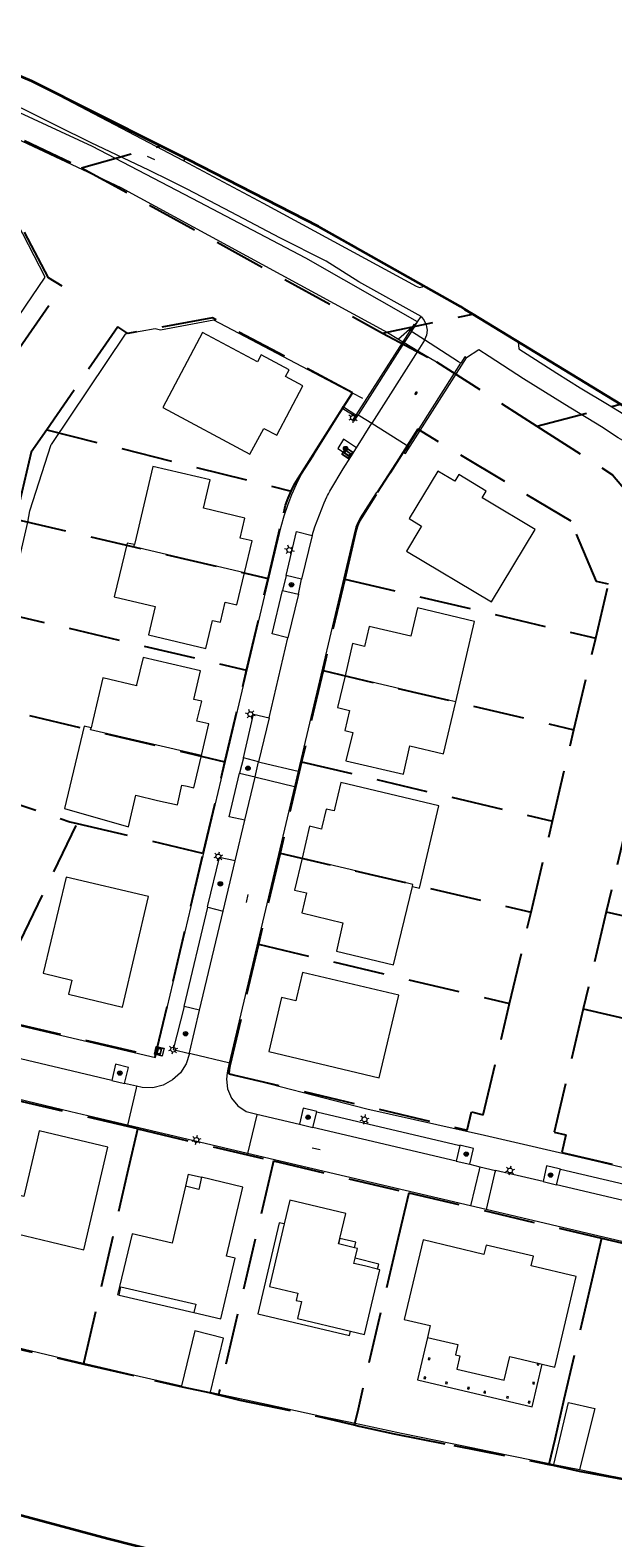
# Model space of a CAD drawing. Header units: metres. Extents: x 89872 to 94585, y 463299 to 469000.
# Tile 95 of 230: x 90121 to 90193, y 466177 to 466363. Entities that reach past the tile are written whole.
import ezdxf
from ezdxf.enums import TextEntityAlignment as Align

# ---------------------------------------------------------------- set-up
doc = ezdxf.new("R2010")
doc.units = ezdxf.units.M
doc.linetypes.add('HIDDEN', pattern=[9.525, 6.35, -3.175])
doc.layers.get('0').update_dxf_attribs({"linetype": 'CONTINUOUS'})
for name, color, linetype, lineweight in [('B-WE-GK-BESCHOEIING-G', 251, 'CONTINUOUS', 13), ('B-WE-GR-BEPLANTING_CULTUUR-G', 251, 'CONTINUOUS', 13), ('B-WE-GR-BOOM-S', 251, 'CONTINUOUS', 13), ('B-WE-IE-TERREINAFSCHEIDING-G', 251, 'CONTINUOUS', 13), ('B-WE-KL-ET_LS_OV_LICHTMAST-S', 251, 'CONTINUOUS', 13), ('B-WE-KL-ET_LS_SR_BORD-S', 251, 'CONTINUOUS', 13), ('B-WE-KW-KUNSTWERK-GV', 251, 'CONTINUOUS', 13), ('B-WE-OB-BESCHOEIING-G', 251, 'CONTINUOUS', 13), ('B-WE-OG-TOPOGRAFIE_BEBOUWING-GV', 251, 'CONTINUOUS', 13), ('B-WE-OG-TOPOGRAFIE_BEBOUWING_LUIFEL-GV', 251, 'CONTINUOUS', 13), ('B-WE-OG-TOPOGRAFIE_HUISNUMMER-T25', 251, 'CONTINUOUS', 13), ('B-WE-OG-TOPOGRAFIE_STRAATNAAM-T18', 251, 'CONTINUOUS', 13), ('B-WE-OG-TOPOGRAFIE_WATER-GV', 251, 'CONTINUOUS', 13), ('B-WE-VH-VERHARDING-GV', 251, 'CONTINUOUS', 13), ('B_OVERBOUWLIJN_LIJN_1', 251, 'CONTINUOUS', 13), ('G04', 7, 'gemeentegr', 35), ('Percelen', 10, 'HIDDEN', 25), ('S_GBKN_SYMBOOL_GV_GROOT_1', 251, 'CONTINUOUS', 13)]:
    doc.layers.add(name, color=color, linetype=linetype, lineweight=lineweight)
doc.styles.get("Standard").update_dxf_attribs({"font": 'isocp.shx'})
doc.linetypes.add('gemeentegr', pattern='A,1,-2.25,[1,RTW.shx,S=1.25,R=0,X=0,Y=0],-2.25', length=5.5)

# ---------------------------------------------------------------- blocks, each defined once
blk = doc.blocks.new('Q_BOOM')
for radius in [0.27, 0.18, 0.09]:
    blk.add_circle((0, 0), radius)
blk = doc.blocks.new('S_GBKN_SYMBOOL_GV_GROOT')
for points in [[(-0.1875, 0.03125), (-0.09375, 0.09375)], [(-0.1875, -0.0625), (0.0625, 0.09375)], [(-0.1875, 0.09375), (0.125, -0.09375)], [(-0.1875, 0), (-0.03125, -0.09375)], [(-0.125, -0.09375), (0.1875, 0.09375)], [(-0.0625, 0.09375), (0.1875, -0.0625)], [(0.03125, -0.09375), (0.1875, 0)], [(0.09375, 0.09375), (0.1875, 0.03125)]]:
    blk.add_lwpolyline(points)
blk = doc.blocks.new('Q_LICHTMAST')
for points in [[(-0.26, 0.15), (-0.52, 0.3)], [(0, 0.3), (0, 0.6)], [(0.26, 0.15), (0.52, 0.3)], [(-0.26, -0.15), (-0.52, -0.3)], [(0, -0.3), (0, -0.6)], [(0.26, -0.15), (0.52, -0.3)]]:
    blk.add_lwpolyline(points)
blk.add_circle((0, 0), 0.3)
blk = doc.blocks.new('Q_STRAATNAAMBORD')
for points in [[(-0.5, 0.5), (0.5, 0.5), (0.5, -0.5), (-0.5, -0.5)], [(-0.37, 0.22), (0.36, 0.22), (0.36, -0.21), (-0.37, -0.21)]]:
    blk.add_lwpolyline(points, close=True)
for points in [[(-0.44, 0.46), (0.44, 0.46, -0.414214), (0.46, 0.44), (0.46, -0.44, -0.414214), (0.44, -0.46), (-0.44, -0.46, -0.414214), (-0.46, -0.44), (-0.46, 0.44), (-0.46, 0.44), (-0.46, 0.45), (-0.46, 0.45), (-0.46, 0.45), (-0.46, 0.45), (-0.46, 0.45), (-0.46, 0.45), (-0.46, 0.46), (-0.46, 0.46), (-0.46, 0.46), (-0.45, 0.46), (-0.45, 0.46), (-0.45, 0.46), (-0.45, 0.46), (-0.45, 0.46), (-0.45, 0.46), (-0.44, 0.46), (-0.44, 0.46)], [(-0.29, 0.16), (0.28, 0.16, -0.414214), (0.3, 0.14), (0.3, -0.13, -0.414214), (0.28, -0.16), (-0.29, -0.16, -0.414214), (-0.31, -0.13), (-0.31, 0.14), (-0.31, 0.14), (-0.31, 0.14), (-0.31, 0.14), (-0.31, 0.15), (-0.31, 0.15), (-0.31, 0.15), (-0.3, 0.15), (-0.3, 0.15), (-0.3, 0.15), (-0.3, 0.16), (-0.3, 0.16), (-0.3, 0.16), (-0.3, 0.16), (-0.29, 0.16), (-0.29, 0.16), (-0.29, 0.16), (-0.29, 0.16), (-0.29, 0.16)]]:
    blk.add_lwpolyline(points, format="xyb")
blk = doc.blocks.new('OGT_BLOK2_AUTOCAD_OD_1_FMEBLOCK13')
at = {"layer": 'B-WE-VH-VERHARDING-GV'}
for p, q in [((-37.85, 16.15), (-29.14, 12.66)), ((-19.06, 9.18), (-13.58, 7.02))]:
    blk.add_line(p, q, dxfattribs=at)
blk.add_lwpolyline([(0.69, 1.38), (19.2, -6.4), (19.2, -6.4), (37.85, -16.15)], dxfattribs=at)

msp = doc.modelspace()

# ---------------------------------------------------------------- linework, layer by layer
at = {"layer": 'B-WE-GK-BESCHOEIING-G'}
for p, q in [((90123.32, 466332.61), (90118.52, 466341.93)), ((90133.18, 466325.59), (90124.09, 466311.95)), ((90162.5, 466317.64), (90161.21, 466318.32))]:
    msp.add_line(p, q, dxfattribs=at)
for points in [[(90058.4, 466281.25), (90066.26, 466285.95), (90070.6, 466288.48), (90089.4, 466296), (90101.46, 466300.76), (90116, 466321.88), (90123.32, 466332.61)], [(90161.21, 466318.32), (90144.14, 466327.3), (90137.55, 466326.07), (90136.88, 466326.24), (90133.18, 466325.59)], [(90186.06, 466186.17), (90187.84, 466193.82), (90191.11, 466193.07), (90189.19, 466185.53)]]:
    msp.add_lwpolyline(points, dxfattribs=at)
at = {"layer": 'B-WE-GR-BEPLANTING_CULTUUR-G'}
for p, q in [((90140.34, 466347.01), (90140.69, 466347.24)), ((90168.56, 466326.46), (90166.89, 466324.96)), ((90168.86, 466326.73), (90168.56, 466326.46)), ((90169.25, 466327.08), (90168.86, 466326.73))]:
    msp.add_line(p, q, dxfattribs=at)
at = {"layer": 'B-WE-IE-TERREINAFSCHEIDING-G'}
for points in [[(90160.1, 466316.58), (90160.01, 466316.63), (90159.93, 466316.51), (90156.44, 466311), (90156.56, 466310.91)], [(90164.26, 466306.12), (90164.36, 466306.04), (90167.52, 466310.96)]]:
    msp.add_lwpolyline(points, dxfattribs=at)
at = {"layer": 'B-WE-KW-KUNSTWERK-GV'}
for p, q in [((90168.56, 466326.46), (90167.41, 466324.65)), ((90167.41, 466324.65), (90161.62, 466315.59)), ((90161.62, 466315.59), (90161.54, 466315.46)), ((90168.07, 466311.78), (90167.57, 466310.99))]:
    msp.add_line(p, q, dxfattribs=at)
for points in [[(90168.49, 466325.91), (90168.97, 466326.66), (90168.86, 466326.73)], [(90170.12, 466324.86), (90168.6, 466325.84), (90168.49, 466325.91)], [(90168.86, 466326.73), (90168.77, 466326.78), (90168.56, 466326.46)], [(90174.57, 466321.98), (90174.28, 466322.17), (90170.12, 466324.86)], [(90167.57, 466310.99), (90167.77, 466310.86), (90175.28, 466322.65)], [(90175.28, 466322.65), (90175.07, 466322.78), (90174.57, 466321.98)], [(90161.54, 466315.46), (90161.24, 466314.99), (90161.45, 466314.87), (90161.94, 466315.64)], [(90161.94, 466315.64), (90162.12, 466315.52), (90163.6, 466314.59)], [(90163.6, 466314.59), (90167.82, 466311.94), (90168.07, 466311.78)]]:
    msp.add_lwpolyline(points, dxfattribs=at)
at = {"layer": 'B-WE-OB-BESCHOEIING-G'}
for p, q in [((90157.15, 466192.17), (90160.56, 466191.47)), ((90186.06, 466186.17), (90189.19, 466185.53))]:
    msp.add_line(p, q, dxfattribs=at)
for points in [[(90111.36, 466202.59), (90114.5, 466201.88), (90119.76, 466200.64), (90125.44, 466199.3), (90130.88, 466198.02), (90134.92, 466197.07), (90140.16, 466195.88)], [(90143.71, 466195.1), (90144.82, 466194.86), (90150.61, 466193.59), (90156.84, 466192.24), (90157.15, 466192.17)], [(90160.56, 466191.47), (90161.55, 466191.26), (90167.27, 466190.05), (90173.52, 466188.74), (90180.26, 466187.34), (90184.11, 466186.56), (90185.45, 466186.3), (90186.06, 466186.17)], [(90189.19, 466185.53), (90192.01, 466184.96), (90197.42, 466183.9)]]:
    msp.add_lwpolyline(points, dxfattribs=at)
at = {"layer": 'B-WE-OG-TOPOGRAFIE_BEBOUWING-GV'}
for p, q in [((90148.58, 466310.78), (90150.28, 466313.96)), ((90167.89, 466298.81), (90178.38, 466292.55)), ((90125.92, 466258.62), (90123.09, 466246.75)), ((90166.95, 466244.04), (90155.06, 466246.86)), ((90131.06, 466225.3), (90122.6, 466227.31)), ((90134.04, 466214.63), (90132.48, 466208.13)), ((90159.51, 466213.37), (90159.67, 466214.05)), ((90177.7, 466213.23), (90177.42, 466212.06)), ((90160.97, 466202.62), (90162.71, 466202.21)), ((90170.6, 466199.33), (90170.57, 466199.13)), ((90184.02, 466198.65), (90183.97, 466198.45)), ((90170.06, 466196.98), (90170.02, 466196.79)), ((90172.75, 466196.35), (90172.69, 466196.16)), ((90175.44, 466195.71), (90175.39, 466195.51)), ((90183.46, 466196.31), (90183.44, 466196.11)), ((90177.44, 466195.22), (90177.4, 466195.02)), ((90180.25, 466194.57), (90180.21, 466194.38)), ((90182.93, 466193.96), (90182.9, 466193.76))]:
    msp.add_line(p, q, dxfattribs=at)
for points in [[(90150.28, 466313.96), (90151.89, 466313.1), (90155.1, 466319.19), (90152.95, 466320.34), (90153.41, 466321.18), (90149.95, 466323.03), (90149.5, 466322.18), (90142.75, 466325.78), (90137.82, 466316.53), (90148.58, 466310.78)], [(90147.9, 466296.13), (90148.84, 466300.09), (90147.37, 466300.42), (90147.94, 466302.89), (90142.85, 466304.1), (90143.67, 466307.6), (90136.62, 466309.27), (90134.37, 466299.78), (90134.33, 466299.62)], [(90178.38, 466292.55), (90183.76, 466301.49), (90177.7, 466305.12), (90177.2, 466305.4), (90177.7, 466306.23), (90174.33, 466308.25), (90173.84, 466307.44), (90171.73, 466308.7), (90168.21, 466302.84), (90169.74, 466301.91), (90169.53, 466301.57), (90167.89, 466298.81)], [(90134.33, 466299.62), (90133.45, 466299.81), (90131.86, 466293.16), (90136.89, 466291.97), (90136.06, 466288.5), (90143.13, 466286.8), (90143.98, 466290.28), (90144.94, 466290.06), (90145.53, 466292.53), (90146.97, 466292.21), (90147.9, 466296.13)], [(90147.9, 466296.13), (90134.26, 466299.35), (90134.33, 466299.62)], [(90173.95, 466280.23), (90176.26, 466290.14), (90169.22, 466291.84), (90168.4, 466288.32), (90163.29, 466289.53), (90162.7, 466287.06), (90161.24, 466287.41), (90160.3, 466283.45)], [(90142.59, 466273.6), (90143.52, 466277.5), (90142.05, 466277.85), (90142.64, 466280.31), (90141.67, 466280.53), (90142.5, 466284.04), (90135.41, 466285.71), (90134.61, 466282.32), (90134.58, 466282.2), (90130.44, 466283.17), (90129.21, 466277.94), (90128.99, 466277.02)], [(90160.3, 466283.45), (90159.37, 466279.54), (90160.85, 466279.16), (90160.27, 466276.69), (90161.25, 466276.45), (90160.41, 466272.96), (90167.49, 466271.29), (90168.31, 466274.79), (90172.46, 466273.82), (90173.95, 466280.23)], [(90173.95, 466280.23), (90172.49, 466280.57), (90160.3, 466283.45)], [(90128.99, 466277.02), (90128.15, 466277.24), (90125.72, 466267.09), (90133.6, 466264.8), (90134.51, 466268.7), (90137.2, 466268.07), (90139.63, 466267.51), (90140.2, 466269.97), (90140.84, 466269.82), (90141.65, 466269.61), (90142.59, 466273.6)], [(90142.59, 466273.6), (90128.93, 466276.77), (90128.99, 466277.02)], [(90168.6, 466257.46), (90169.48, 466257.26), (90171.86, 466267.42), (90159.78, 466270.27), (90159.05, 466267.16), (90158.96, 466266.78), (90157.98, 466267.01), (90157.45, 466264.76), (90157.4, 466264.54), (90155.94, 466264.88), (90155.01, 466260.94)], [(90155.01, 466260.94), (90154.08, 466257.02), (90155.54, 466256.67), (90154.96, 466254.2), (90160.05, 466252.97), (90159.23, 466249.47), (90166.28, 466247.81), (90168.6, 466257.46)], [(90168.6, 466257.46), (90168.66, 466257.72), (90167.18, 466258.07), (90155.01, 466260.94)], [(90123.09, 466246.75), (90126.61, 466245.91), (90126.2, 466244.17), (90132.87, 466242.59), (90136.09, 466256.23), (90125.92, 466258.62)], [(90155.06, 466246.86), (90154.33, 466243.73), (90154.23, 466243.34), (90152.48, 466243.77), (90150.91, 466237.09), (90164.52, 466233.87), (90166.95, 466244.04)], [(90122.6, 466227.31), (90122.34, 466226.21), (90120.69, 466219.24), (90118.39, 466219.8), (90116.81, 466220.17), (90115.73, 466215.6), (90128.1, 466212.66), (90131.06, 466225.3)], [(90141.66, 466204.92), (90144.97, 466204.13), (90146.75, 466211.63), (90145.68, 466211.87), (90147.7, 466220.38), (90142.62, 466221.6), (90142.26, 466220.1), (90140.62, 466220.49), (90138.99, 466213.47), (90134.04, 466214.63)], [(90159.67, 466214.05), (90160.4, 466217.14), (90153.51, 466218.77), (90152.81, 466215.83)], [(90161.55, 466211.6), (90161.83, 466212.8), (90161.45, 466212.89)], [(90177.42, 466212.06), (90169.93, 466213.86), (90167.61, 466204.07), (90170.8, 466203.33), (90170.45, 466201.85)], [(90184.61, 466198.54), (90186.16, 466198.18), (90188.8, 466209.37), (90183.26, 466210.66), (90183.53, 466211.85), (90177.7, 466213.23)], [(90162.71, 466202.21), (90163.58, 466205.86), (90164.6, 466210.19), (90164.32, 466210.26)], [(90132.48, 466208.13), (90132.24, 466207.12), (90132.44, 466207.07)], [(90170.57, 466199.13), (90170.77, 466199.1), (90170.8, 466199.3), (90170.6, 466199.33)], [(90183.97, 466198.45), (90184.17, 466198.4), (90184.22, 466198.6), (90184.02, 466198.65)], [(90170.02, 466196.79), (90170.21, 466196.75), (90170.25, 466196.94), (90170.06, 466196.98)], [(90172.69, 466196.16), (90172.89, 466196.1), (90172.94, 466196.29), (90172.75, 466196.35)], [(90175.39, 466195.51), (90175.58, 466195.46), (90175.63, 466195.66), (90175.44, 466195.71)], [(90183.44, 466196.11), (90183.64, 466196.09), (90183.66, 466196.29), (90183.46, 466196.31)], [(90177.4, 466195.02), (90177.6, 466194.98), (90177.64, 466195.18), (90177.44, 466195.22)], [(90180.21, 466194.38), (90180.4, 466194.33), (90180.44, 466194.53), (90180.25, 466194.57)], [(90182.9, 466193.76), (90183.1, 466193.73), (90183.12, 466193.93), (90182.93, 466193.96)]]:
    msp.add_lwpolyline(points, dxfattribs=at)
at = {"layer": 'B-WE-OG-TOPOGRAFIE_BEBOUWING_LUIFEL-GV'}
for p, q in [((90159.67, 466214.05), (90159.51, 466213.37)), ((90161.45, 466212.89), (90159.51, 466213.37)), ((90159.67, 466214.05), (90159.67, 466214.05)), ((90132.44, 466207.07), (90141.66, 466204.92))]:
    msp.add_line(p, q, dxfattribs=at)
for points in [[(90152.81, 466215.83), (90152.2, 466215.97), (90149.55, 466204.74), (90160.84, 466202.08), (90160.97, 466202.62)], [(90152.81, 466215.83), (90150.98, 466208.12), (90154.49, 466207.28), (90154.29, 466206.41), (90154.93, 466206.26), (90154.43, 466204.16), (90160.97, 466202.62)], [(90161.45, 466212.89), (90161.62, 466213.57), (90159.67, 466214.05)], [(90164.32, 466210.26), (90162.69, 466210.65), (90161.4, 466210.97), (90161.55, 466211.6)], [(90164.32, 466210.26), (90164.47, 466210.89), (90161.55, 466211.6)], [(90132.44, 466207.07), (90132.68, 466208.09), (90141.91, 466205.96), (90141.66, 466204.92)], [(90170.45, 466201.85), (90169.22, 466196.6), (90183.36, 466193.26), (90184.61, 466198.54)], [(90170.45, 466201.85), (90174.21, 466200.96), (90173.92, 466199.7), (90174.45, 466199.57), (90174.07, 466197.93), (90179.93, 466196.55), (90180.63, 466199.48), (90184.61, 466198.54)]]:
    msp.add_lwpolyline(points, dxfattribs=at)
at = {"layer": 'B-WE-OG-TOPOGRAFIE_STRAATNAAM-T18'}
for p, q in [((90135.9, 466347.54), (90136.8, 466347.1)), ((90148.14, 466255.48), (90148.37, 466256.45)), ((90156.25, 466225.23), (90157.22, 466225))]:
    msp.add_line(p, q, dxfattribs=at)
at = {"layer": 'B-WE-OG-TOPOGRAFIE_WATER-GV'}
for p, q in [((90168.49, 466325.91), (90169.25, 466327.08)), ((90165.54, 466325.77), (90166.89, 466324.96)), ((90166.89, 466324.96), (90167.41, 466324.65)), ((90167.41, 466324.65), (90167.61, 466324.53)), ((90167.61, 466324.53), (90169.27, 466323.53)), ((90168.07, 466311.78), (90173.78, 466320.75)), ((90173.78, 466320.75), (90174.57, 466321.98)), ((90173.78, 466320.75), (90173.78, 466320.75)), ((90161.21, 466318.32), (90160.1, 466316.58)), ((90161.62, 466315.59), (90160.1, 466316.58))]:
    msp.add_line(p, q, dxfattribs=at)
for points in [[(90169.25, 466327.08), (90155.48, 466334.94), (90142.31, 466341.86), (90129.15, 466348.73), (90106.76, 466359.07)], [(90105.59, 466356.38), (90132.67, 466343.68), (90165.54, 466325.77)], [(90169.27, 466323.53), (90171.57, 466322.16), (90173.78, 466320.75)], [(90116.32, 466281.38), (90121.2, 466302.41), (90121.45, 466303.78), (90124.09, 466311.95)], [(90143.71, 466195.1), (90145.32, 466201.74), (90141.77, 466202.64), (90140.16, 466195.88)]]:
    msp.add_lwpolyline(points, dxfattribs=at)
at = {"layer": 'B-WE-VH-VERHARDING-GV'}
for p, q in [((90169.25, 466327.08), (90169.68, 466327.74)), ((90168.49, 466325.91), (90167.61, 466324.53)), ((90167.61, 466324.53), (90161.94, 466315.64)), ((90181.66, 466324.63), (90181.71, 466323.77)), ((90168.07, 466311.78), (90173.78, 466320.75)), ((90173.78, 466320.75), (90174.57, 466321.98)), ((90161.7, 466311.56), (90163.6, 466314.59)), ((90161, 466310.44), (90161.7, 466311.56)), ((90156.26, 466300.73), (90154.94, 466295.37)), ((90153.03, 466295.82), (90152.6, 466293.95)), ((90154.94, 466295.37), (90153.03, 466295.82)), ((90154.55, 466293.51), (90154.94, 466295.37)), ((90152.6, 466293.95), (90154.55, 466293.51)), ((90154.55, 466293.51), (90153.27, 466288.12)), ((90150.94, 466278.27), (90153.27, 466288.12)), ((90150.94, 466278.27), (90149.65, 466272.83)), ((90147.77, 466273.32), (90147.31, 466271.43)), ((90149.65, 466272.83), (90147.77, 466273.32)), ((90149.22, 466271), (90149.65, 466272.82)), ((90149.65, 466272.82), (90149.65, 466272.83)), ((90147.31, 466271.43), (90149.22, 466271)), ((90147.93, 466265.63), (90149.21, 466270.94)), ((90149.21, 466270.94), (90149.22, 466271)), ((90154.53, 466271.66), (90154.08, 466269.76)), ((90154.08, 466269.76), (90146.03, 466235.67)), ((90146.74, 466260.61), (90147.93, 466265.63)), ((90145.28, 466254.43), (90146.74, 466260.61)), ((90140.46, 466242.66), (90143.39, 466254.91)), ((90142.38, 466242.2), (90145.28, 466254.43)), ((90143.39, 466254.91), (90145.28, 466254.43)), ((90140.46, 466242.66), (90139.12, 466237.35)), ((90142.38, 466242.2), (90140.46, 466242.66)), ((90139.12, 466237.35), (90141.12, 466236.85)), ((90131.54, 466233.54), (90133.11, 466233.17)), ((90134.61, 466232.81), (90133.11, 466233.17)), ((90149.44, 466229.39), (90154.67, 466228.15)), ((90156.35, 466227.75), (90156.81, 466229.68)), ((90156.81, 466229.68), (90174.44, 466225.5)), ((90148.28, 466224.53), (90133.49, 466228.02)), ((90154.67, 466228.15), (90156.35, 466227.75)), ((90173.99, 466223.58), (90156.35, 466227.75)), ((90174.44, 466225.5), (90173.99, 466223.58)), ((90175.79, 466218.05), (90148.28, 466224.53)), ((90173.99, 466223.58), (90175.67, 466223.19)), ((90175.67, 466223.19), (90176.93, 466222.89)), ((90176.93, 466222.89), (90178.84, 466222.44)), ((90184.71, 466221.07), (90178.84, 466222.44)), ((90186.39, 466220.67), (90186.85, 466222.58)), ((90186.85, 466222.58), (90204, 466218.58)), ((90184.71, 466221.07), (90186.39, 466220.67)), ((90203.56, 466216.61), (90186.39, 466220.67)), ((90177.69, 466217.61), (90175.79, 466218.05)), ((90210.23, 466209.94), (90177.69, 466217.61))]:
    msp.add_line(p, q, dxfattribs=at)
for points in [[(90169.68, 466327.74), (90162.02, 466332.03), (90157.98, 466334.57), (90152.27, 466337.44), (90146.26, 466340.62), (90140.82, 466343.45), (90138.78, 466344.48), (90136.13, 466345.82), (90129, 466349.19), (90127.35, 466349.99), (90126.41, 466350.45), (90120.76, 466353.28), (90114.5, 466356.15), (90109.3, 466358.46), (90106.94, 466359.49)], [(90140.34, 466347.01), (90150.22, 466341.74), (90169.08, 466331.49), (90169.49, 466331.35)], [(90169.49, 466331.35), (90169.82, 466331.42), (90169.97, 466331.55)], [(90169.68, 466327.74), (90170.07, 466327.25), (90170.31, 466326.68), (90170.41, 466326.06), (90170.34, 466325.44), (90170.12, 466324.86)], [(90170.12, 466324.86), (90170.11, 466324.86), (90170.11, 466324.86), (90170.11, 466324.85), (90170.11, 466324.85), (90170.11, 466324.85), (90169.27, 466323.53)], [(90169.27, 466323.53), (90163.6, 466314.6), (90163.6, 466314.59)], [(90267.62, 466288.51), (90265.45, 466288.93), (90259.16, 466290.3), (90251.75, 466292.23), (90246.38, 466293.62), (90235.77, 466296.25), (90230.26, 466297.74), (90224.87, 466299.28), (90219.41, 466301.1), (90213.79, 466303.02), (90208.2, 466305.47), (90202.8, 466308.12), (90201.11, 466308.98), (90196.84, 466311.14), (90193.99, 466312.81), (90191.93, 466314.13), (90187.42, 466316.9), (90182.32, 466320.08), (90178.09, 466322.81), (90176.81, 466323.63), (90175.28, 466322.65)], [(90181.71, 466323.77), (90186.41, 466320.75), (90189.29, 466318.97), (90192.66, 466316.94), (90196.69, 466314.46), (90199.7, 466312.72), (90202.86, 466311.07), (90206.39, 466309.31), (90209.79, 466307.7), (90214.12, 466305.8), (90217.55, 466304.58), (90220.1, 466303.7), (90221.29, 466303.39), (90222.51, 466303.2), (90223.57, 466303.11), (90224.79, 466303.08), (90225.53, 466303.09)], [(90156.56, 466310.91), (90160.05, 466316.41), (90161.54, 466315.46)], [(90161.7, 466311.56), (90160.11, 466312.63), (90159.41, 466311.48), (90161, 466310.44)], [(90167.52, 466310.96), (90167.41, 466311.03), (90164.26, 466306.12)], [(90167.57, 466310.99), (90167.55, 466311), (90167.52, 466310.96)], [(90137.28, 466237.82), (90152.42, 466301.84), (90152.79, 466303.17), (90153.23, 466304.49), (90153.73, 466305.79), (90154.3, 466307.06), (90154.92, 466308.3), (90156.37, 466310.53), (90156.56, 466310.91)], [(90156.26, 466300.73), (90156.58, 466301.8), (90156.85, 466302.55), (90157.14, 466303.3), (90157.43, 466304.04), (90157.75, 466304.78), (90158.07, 466305.51), (90158.16, 466305.69), (90158.26, 466305.87), (90158.35, 466306.05), (90158.44, 466306.23), (90158.54, 466306.41), (90160.07, 466308.96), (90161, 466310.44)], [(90164.26, 466306.12), (90164.14, 466306), (90162.18, 466302.92), (90162.03, 466302.64), (90161.88, 466302.35), (90161.76, 466302.06), (90161.65, 466301.76), (90161.56, 466301.45), (90154.53, 466271.66)], [(90153.03, 466295.82), (90154.3, 466301.22), (90156.26, 466300.73)], [(90153.27, 466288.12), (90151.32, 466288.6), (90152.6, 466293.95)], [(90147.77, 466273.32), (90149.01, 466278.71), (90150.94, 466278.27)], [(90149.65, 466272.82), (90149.98, 466272.74), (90154.53, 466271.66)], [(90147.93, 466265.63), (90146, 466266.04), (90147.31, 466271.43)], [(90154.08, 466269.76), (90149.52, 466270.86), (90149.21, 466270.94)], [(90061.82, 466268.98), (90062.48, 466267.89), (90117.73, 466241.18), (90119.78, 466240.4), (90136.93, 466236.35), (90137.28, 466237.82)], [(90146.74, 466260.61), (90144.79, 466261.04), (90143.36, 466255.1), (90143.32, 466254.93), (90143.39, 466254.91)], [(90133.49, 466228.02), (90126.48, 466229.67), (90117.73, 466231.74), (90111.87, 466234.11), (90086.95, 466246.15), (90069.29, 466254.73)], [(90141.12, 466236.85), (90141.12, 466236.86), (90141.13, 466236.88), (90141.13, 466236.89), (90141.13, 466236.91), (90141.13, 466236.92), (90142.38, 466242.2)], [(90131.54, 466233.54), (90118.74, 466236.58), (90118.44, 466236.66)], [(90141.12, 466236.85), (90140.71, 466235.59), (90140, 466234.48), (90139.04, 466233.59), (90137.88, 466232.96), (90136.6, 466232.64), (90135.29, 466232.65), (90134.61, 466232.81)], [(90146.03, 466235.67), (90145.94, 466235.69), (90141.44, 466236.78), (90141.12, 466236.85)], [(90133.11, 466233.17), (90133.6, 466235.14), (90132.01, 466235.53), (90131.54, 466233.54)], [(90146.03, 466235.67), (90145.86, 466234.93), (90145.79, 466234.46)], [(90145.79, 466234.46), (90145.67, 466233.71), (90145.83, 466232.48), (90146.32, 466231.35), (90147.1, 466230.4), (90148.12, 466229.7), (90149.44, 466229.39)], [(90145.79, 466234.46), (90163, 466230.04), (90177.49, 466226.79), (90190.48, 466223.78), (90212.53, 466218.57), (90217.45, 466217.37)], [(90134.61, 466232.81), (90134.56, 466232.58), (90133.49, 466228.02)], [(90149.44, 466229.39), (90149.41, 466229.29), (90148.28, 466224.53)], [(90156.81, 466229.68), (90156.81, 466229.71), (90156.66, 466229.74), (90155.13, 466230.1), (90154.67, 466228.15)], [(90175.67, 466223.19), (90176.16, 466225.14), (90174.62, 466225.51), (90174.45, 466225.55), (90174.44, 466225.5)], [(90176.93, 466222.89), (90176.83, 466222.49), (90175.79, 466218.05)], [(90178.84, 466222.44), (90178.75, 466222.04), (90177.69, 466217.61)], [(90186.85, 466222.58), (90186.86, 466222.59), (90186.7, 466222.63), (90185.16, 466223.01), (90184.71, 466221.07)]]:
    msp.add_lwpolyline(points, dxfattribs=at)
at = {"layer": 'B_OVERBOUWLIJN_LIJN_1'}
for q in [(90140.62, 466220.49), (90142.62, 466221.6)]:
    msp.add_line((90140.97, 466221.98), q, dxfattribs=at)
at = {"layer": 'G04', "flags": 128}
msp.add_lwpolyline([(91850.13, 468411.97), (91843.55, 468405.59), (91838.79, 468398.01), (91834.85, 468387.36), (91832.72, 468362.65), (91839.79, 468348.62), (91846.13, 468336.03), (91847.97, 468332.39), (91851.13, 468324.92), (91850.03, 468319.75), (91834.88, 468291.11), (91819.18, 468261.42), (91815.07, 468251.21), (91809.47, 468221.22), (91808.12, 468213.95), (91805.04, 468206.84), (91799.5, 468198.47), (91790.73, 468187.78), (91778.54, 468171.54), (91771.95, 468159.37), (91769.39, 468153.14), (91768.6, 468150.86), (91763, 468134.6), (91760.38, 468127.16), (91756.54, 468118.92), (91728.77, 468069.12), (91738.58, 468072.57), (91752.17, 468076.29), (91760.6, 468078.53), (91779.45, 468084.02), (91788.75, 468086.31), (91791.09, 468086.88), (91802.47, 468089.49), (91812.71, 468091.13), (91823.5, 468092.43), (91835.64, 468093.28), (91848.6, 468093.53), (91857.94, 468093.47), (91872.55, 468092.17), (91890.59, 468090.09), (91909.12, 468087.5), (91924.19, 468085.55), (91938.16, 468084.3), (91949.21, 468083.34), (91956.64, 468083.07), (91965.37, 468084.21), (91979.47, 468086.42), (91997.78, 468090.26), (92000, 468090.88), (92031.09, 468099.48), (92034.39, 468090.57), (92035.39, 468087.87), (92040.67, 468073.65), (92043.61, 468040.61), (92037.46, 468021.89), (92030.27, 468000), (92023.53, 467979.49), (92022.29, 467977.44), (92021.1, 467975.47), (92000, 467940.59), (91998.91, 467938.78), (91980.03, 467907.98), (91941.83, 467844.72), (91928.74, 467852.65), (91917.08, 467845.72), (91909.12, 467836.69), (91903.94, 467827.09), (91903.68, 467826.61), (91895.8, 467791.89), (91888.8, 467767.45), (91888.2, 467765.57), (91884.97, 467755.36), (91883.28, 467750), (91879.67, 467738.58), (91884.22, 467738.34), (91878.28, 467723.67), (91862.36, 467683.91), (91861.52, 467681.81), (91855.02, 467665.48), (91854.54, 467664.27), (91852.88, 467660.11), (91852.36, 467658.81), (91792.47, 467640.26), (91787.65, 467627.75), (91784.38, 467619.38), (91791.33, 467616.4), (91791.2, 467615.51), (91790.82, 467612.97), (91840.8, 467581.24), (91843.65, 467573.99), (91822.14, 467507.77), (91819.61, 467500), (91805.73, 467457.4), (91781.93, 467384.37), (91775.01, 467362.82), (91766.98, 467337.81), (91736.49, 467250), (91715.44, 467189.4), (91714.37, 467186.31), (91684.44, 467099.92), (91660.3, 467030.44), (91649.74, 467000), (91615.16, 466900.35), (91571.28, 466773.64), (91563.09, 466750), (91536.55, 466673.43), (91521.12, 466628.88), (91500, 466568), (91494.85, 466553.15), (91464.02, 466554.89), (91466.58, 466573.13), (91441.36, 466572.1), (91303.2, 466576.33), (91243.76, 466579.12), (91243.75, 466575.59), (91230.75, 466576.46), (91220.08, 466569.55), (91083.3, 466519.09), (91074.4, 466517.41), (91068.38, 466517.36), (91055.96, 466517.87), (91042.08, 466518.46), (91040.64, 466518.05), (91039.53, 466517.65), (91038.82, 466517.17), (91037.76, 466515.52), (91037.23, 466513.35), (91037.06, 466511.43), (91037, 466500), (91036.98, 466496.04), (91016.35, 466494.25), (91015.63, 466494.18), (91000, 466492.83), (90952.55, 466488.72), (90913.64, 466484.41), (90883.49, 466481.07), (90860.97, 466478.57), (90819.4, 466472.75), (90816.53, 466472.26), (90805.15, 466470.33), (90790.9, 466467.91), (90790.65, 466467.83), (90786.49, 466466.39), (90753.81, 466455.65), (90747.39, 466453.54), (90654.55, 466423.04), (90596.98, 466404.49), (90562.47, 466393.6), (90510.48, 466376.89), (90500, 466373.58), (90486.92, 466369.46), (90485.67, 466369.06), (90456.64, 466360.75), (90417.05, 466350.84), (90413.71, 466350), (90358.92, 466337.24), (90356.24, 466336.62), (90306.21, 466324.63), (90267.49, 466315.16), (90257.95, 466312.83), (90231.81, 466306.54), (90222.24, 466304.08), (90207.54, 466309.46), (90195.97, 466315.9), (90194.26, 466316.95), (90176.07, 466328.04), (90175.09, 466328.63), (90174.52, 466328.98), (90157.03, 466338.86), (90140.91, 466347.13), (90137.55, 466348.81), (90121.69, 466356.76), (90115.8, 466359.28), (90113.06, 466360.46), (90103.17, 466364.55), (90096.01, 466367.31), (90093.68, 466368.25), (90084.28, 466372.05), (90073.34, 466375.83), (90065.02, 466379.45), (90055.03, 466376.08), (90052.22, 466375.13), (90000, 466355.18), (89993.35, 466352.63), (89977.66, 466343.27), (89948.17, 466323), (89945.04, 466324.15), (89937.63, 466327.88), (89934.29, 466328.04), (89930.12, 466326.89), (89924.29, 466323.87), (89887.83, 466296.8), (89871.9, 466284.97), (89890.37, 466265.63), (89909.15, 466251.02), (89910.71, 466250), (89924.52, 466240.97), (89938.91, 466234.61), (89946.01, 466232.06), (89972.78, 466223.04), (89991.66, 466217.12), (90000, 466214.72), (90008.93, 466212.15), (90053.17, 466197.99), (90131.05, 466177.04), (90246.78, 466147.88), (90381.64, 466120.49), (90419.11, 466113.14), (90486.12, 466099.12), (90500, 466095.31), (90508.62, 466092.94), (90528.26, 466086.81), (90549.57, 466078.72), (90573.68, 466068.23), (90592.78, 466058.74), (90613.33, 466046.39), (90639.73, 466025.12), (90660.89, 466007.96), (90668.38, 466000), (90669.74, 465998.55), (90706.41, 465954.13), (90719.34, 465939.06), (90732.77, 465921.48), (90749.27, 465894.73), (90758.59, 465878.45), (90765.69, 465864.27), (90769.72, 465854.25), (90777.94, 465830.24), (90785.15, 465805.74), (90795.9, 465764.18), (90799.08, 465750), (90804.64, 465725.13), (90808.64, 465705.73), (90811.48, 465686.28), (90813.51, 465667.73), (90814.33, 465653.29), (90814.31, 465632.37), (90813.48, 465615.87), (90807.88, 465558.14), (90805.43, 465519.02), (90803.42, 465500), (90802.3, 465489.38), (90800.77, 465474.98), (90799.03, 465463.7), (90796.98, 465454.32), (90794.88, 465446.09), (90792.13, 465436.8), (90787.93, 465425.86), (90778.97, 465404.64), (90771.91, 465388.72), (90766.17, 465377.37), (90754.83, 465357.25), (90746.16, 465342.14), (90740.98, 465333.85), (90736.24, 465326.28), (90703.82, 465279.13), (90684, 465250), (90683.4, 465249.12), (90681.27, 465245.99), (90671.63, 465227.59), (90628.18, 465144.59), (90598.58, 465085.52), (90590.82, 465068.2), (90584.47, 465051.19), (90575.96, 465007.11), (90575.96, 465000), (90575.97, 464994.56), (90576.93, 464940.82), (90571.8, 464856.83), (90571.68, 464854.78), (90566.85, 464822.52), (90566.43, 464806.17), (90566.9, 464789.33), (90567.3, 464767.29), (90568.64, 464750), (90569.06, 464744.62), (90570.28, 464725.4), (90570.6, 464708.3), (90570.76, 464689.64), (90572.45, 464670.59), (90574.1, 464660.7), (90577.49, 464644.86), (90582.83, 464625.08), (90590.22, 464593.89), (90596.61, 464572.31), (90608.03, 464538.66), (90617.42, 464505), (90619, 464500), (90620.46, 464495.41), (90635.19, 464457.9), (90649.85, 464420.74), (90666.07, 464382.4), (90684.4, 464339.43), (90711.01, 464289.47), (90721.04, 464269.18), (90730.01, 464250), (90741.62, 464225.18), (90755.85, 464195.33), (90762.73, 464180.92)], dxfattribs=at)
msp.add_lwpolyline([(91850.13, 468411.97), (91843.55, 468405.59), (91838.79, 468398.01), (91834.85, 468387.36), (91832.72, 468362.65), (91839.79, 468348.62), (91846.13, 468336.03), (91847.97, 468332.39), (91851.13, 468324.92), (91850.03, 468319.75), (91834.88, 468291.11), (91819.18, 468261.42), (91815.07, 468251.21), (91809.47, 468221.22), (91808.12, 468213.95), (91805.04, 468206.84), (91799.5, 468198.47), (91790.73, 468187.78), (91778.54, 468171.54), (91771.95, 468159.37), (91769.39, 468153.14), (91768.6, 468150.86), (91763, 468134.6), (91760.38, 468127.16), (91756.54, 468118.92), (91728.77, 468069.12), (91738.58, 468072.57), (91752.17, 468076.29), (91760.6, 468078.53), (91779.45, 468084.02), (91788.75, 468086.31), (91791.09, 468086.88), (91802.47, 468089.49), (91812.71, 468091.13), (91823.5, 468092.43), (91835.64, 468093.28), (91848.6, 468093.53), (91857.94, 468093.47), (91872.55, 468092.17), (91890.59, 468090.09), (91909.12, 468087.5), (91924.19, 468085.55), (91938.16, 468084.3), (91949.21, 468083.34), (91956.64, 468083.07), (91965.37, 468084.21), (91979.47, 468086.42), (91997.78, 468090.26), (92000, 468090.88), (92031.09, 468099.48), (92034.39, 468090.57), (92035.39, 468087.87), (92040.67, 468073.65), (92043.61, 468040.61), (92037.46, 468021.89), (92030.27, 468000), (92023.53, 467979.49), (92022.29, 467977.44), (92021.1, 467975.47), (92000, 467940.59), (91998.91, 467938.78), (91980.03, 467907.98), (91941.83, 467844.72), (91928.74, 467852.65), (91917.08, 467845.72), (91909.12, 467836.69), (91903.94, 467827.09), (91903.68, 467826.61), (91895.8, 467791.89), (91888.8, 467767.45), (91888.2, 467765.57), (91884.97, 467755.36), (91883.28, 467750), (91879.67, 467738.58), (91884.22, 467738.34), (91878.28, 467723.67), (91862.36, 467683.91), (91861.52, 467681.81), (91855.02, 467665.48), (91854.54, 467664.27), (91852.88, 467660.11), (91852.36, 467658.81), (91792.47, 467640.26), (91787.65, 467627.75), (91784.38, 467619.38), (91791.33, 467616.4), (91791.2, 467615.51), (91790.82, 467612.97), (91840.8, 467581.24), (91843.65, 467573.99), (91822.14, 467507.77), (91819.61, 467500), (91805.73, 467457.4), (91781.93, 467384.37), (91775.01, 467362.82), (91766.98, 467337.81), (91736.49, 467250), (91715.44, 467189.4), (91714.37, 467186.31), (91684.44, 467099.92), (91660.3, 467030.44), (91649.74, 467000), (91615.16, 466900.35), (91571.28, 466773.64), (91563.09, 466750), (91536.55, 466673.43), (91521.12, 466628.88), (91500, 466568), (91494.85, 466553.15), (91464.02, 466554.89), (91466.58, 466573.13), (91441.36, 466572.1), (91303.2, 466576.33), (91243.76, 466579.12), (91243.75, 466575.59), (91230.75, 466576.46), (91220.08, 466569.55), (91083.3, 466519.09), (91074.4, 466517.41), (91068.38, 466517.36), (91055.96, 466517.87), (91042.08, 466518.46), (91040.64, 466518.05), (91039.53, 466517.65), (91038.82, 466517.17), (91037.76, 466515.52), (91037.23, 466513.35), (91037.06, 466511.43), (91037, 466500), (91036.98, 466496.04), (91016.35, 466494.25), (91015.63, 466494.18), (91000, 466492.83), (90952.55, 466488.72), (90913.64, 466484.41), (90883.49, 466481.07), (90860.97, 466478.57), (90819.4, 466472.75), (90816.53, 466472.26), (90805.15, 466470.33), (90790.9, 466467.91), (90790.65, 466467.83), (90786.49, 466466.39), (90753.81, 466455.65), (90747.39, 466453.54), (90654.55, 466423.04), (90596.98, 466404.49), (90562.47, 466393.6), (90510.48, 466376.89), (90500, 466373.58), (90486.92, 466369.46), (90485.67, 466369.06), (90456.64, 466360.75), (90417.05, 466350.84), (90413.71, 466350), (90358.92, 466337.24), (90356.24, 466336.62), (90306.21, 466324.63), (90267.49, 466315.16), (90257.95, 466312.83), (90231.81, 466306.54), (90222.24, 466304.08), (90207.54, 466309.46), (90195.97, 466315.9), (90194.26, 466316.95), (90176.07, 466328.04), (90175.09, 466328.63), (90174.52, 466328.98), (90157.03, 466338.86), (90140.91, 466347.13), (90137.55, 466348.81), (90121.69, 466356.76), (90115.8, 466359.28), (90113.06, 466360.46), (90103.17, 466364.55), (90096.01, 466367.31), (90093.68, 466368.25), (90084.28, 466372.05), (90073.34, 466375.83), (90065.02, 466379.45), (90055.03, 466376.08), (90052.22, 466375.13), (90000, 466355.18), (89993.35, 466352.63), (89977.66, 466343.27), (89948.17, 466323), (89945.04, 466324.15), (89937.63, 466327.88), (89934.29, 466328.04), (89930.12, 466326.89), (89924.29, 466323.87), (89887.83, 466296.8), (89871.9, 466284.97), (89890.37, 466265.63), (89909.15, 466251.02), (89910.71, 466250), (89924.52, 466240.97), (89938.91, 466234.61), (89946.01, 466232.06), (89972.78, 466223.04), (89991.66, 466217.12), (90000, 466214.72), (90008.93, 466212.15), (90053.17, 466197.99), (90131.05, 466177.04), (90246.78, 466147.88), (90381.64, 466120.49), (90419.11, 466113.14), (90486.12, 466099.12), (90500, 466095.31), (90508.62, 466092.94), (90528.26, 466086.81), (90549.57, 466078.72), (90573.68, 466068.23), (90592.78, 466058.74), (90613.33, 466046.39), (90639.73, 466025.12), (90660.89, 466007.96), (90668.38, 466000), (90669.74, 465998.55), (90706.41, 465954.13), (90719.34, 465939.06), (90732.77, 465921.48), (90749.27, 465894.73), (90758.59, 465878.45), (90765.69, 465864.27), (90769.72, 465854.25), (90777.94, 465830.24), (90785.15, 465805.74), (90795.9, 465764.18), (90799.08, 465750), (90804.64, 465725.13), (90808.64, 465705.73), (90811.48, 465686.28), (90813.51, 465667.73), (90814.33, 465653.29), (90814.31, 465632.37), (90813.48, 465615.87), (90807.88, 465558.14), (90805.43, 465519.02), (90803.42, 465500), (90802.3, 465489.38), (90800.77, 465474.98), (90799.03, 465463.7), (90796.98, 465454.32), (90794.88, 465446.09), (90792.13, 465436.8), (90787.93, 465425.86), (90778.97, 465404.64), (90771.91, 465388.72), (90766.17, 465377.37), (90754.83, 465357.25), (90746.16, 465342.14), (90740.98, 465333.85), (90736.24, 465326.28), (90703.82, 465279.13), (90684, 465250), (90683.4, 465249.12), (90681.27, 465245.99), (90671.63, 465227.59), (90628.18, 465144.59), (90598.58, 465085.52), (90590.82, 465068.2), (90584.47, 465051.19), (90575.96, 465007.11), (90575.96, 465000), (90575.97, 464994.56), (90576.93, 464940.82), (90571.8, 464856.83), (90571.68, 464854.78), (90566.85, 464822.52), (90566.43, 464806.17), (90566.9, 464789.33), (90567.3, 464767.29), (90568.64, 464750), (90569.06, 464744.62), (90570.28, 464725.4), (90570.6, 464708.3), (90570.76, 464689.64), (90572.45, 464670.59), (90574.1, 464660.7), (90577.49, 464644.86), (90582.83, 464625.08), (90590.22, 464593.89), (90596.61, 464572.31), (90608.03, 464538.66), (90617.42, 464505), (90619, 464500), (90620.46, 464495.41), (90635.19, 464457.9), (90649.85, 464420.74), (90666.07, 464382.4), (90684.4, 464339.43), (90711.01, 464289.47), (90721.04, 464269.18), (90730.01, 464250), (90741.62, 464225.18), (90755.85, 464195.33), (90762.73, 464180.92)], dxfattribs=at)
at = {"layer": 'Percelen'}
for p, q in [((90103.58, 466357.69), (90127.83, 466346.09)), ((90127.83, 466346.09), (90137.55, 466348.81)), ((90127.83, 466346.09), (90164.91, 466325.71)), ((90164.91, 466325.71), (90176.07, 466328.04)), ((90183.94, 466314.23), (90194.26, 466316.95)), ((90123.53, 466313.78), (90153.65, 466306.22)), ((90119.68, 466302.78), (90150.82, 466295.43)), ((90148.16, 466284.14), (90150.82, 466295.43)), ((90160.26, 466295.37), (90157.6, 466284.08)), ((90160.26, 466295.37), (90191.21, 466288.07)), ((90117.01, 466291.49), (90148.16, 466284.14)), ((90188.5, 466276.79), (90191.21, 466288.07)), ((90145.49, 466272.85), (90148.16, 466284.14)), ((90157.6, 466284.08), (90154.94, 466272.83)), ((90157.6, 466284.08), (90188.5, 466276.79)), ((90185.89, 466265.53), (90188.5, 466276.79)), ((90142.83, 466261.56), (90145.49, 466272.85)), ((90154.94, 466272.83), (90152.29, 466261.58)), ((90154.94, 466272.83), (90185.89, 466265.53)), ((90116.08, 466242.12), (90127.28, 466265.23)), ((90127.28, 466265.23), (90142.83, 466261.56)), ((90183.24, 466254.28), (90185.89, 466265.53)), ((90195.32, 466266.32), (90192.5, 466254.35)), ((90152.29, 466261.58), (90149.63, 466250.33)), ((90152.29, 466261.58), (90183.24, 466254.28)), ((90180.58, 466243.03), (90183.24, 466254.28)), ((90192.5, 466254.35), (90189.68, 466242.38)), ((90192.5, 466254.35), (90224.42, 466246.83)), ((90149.63, 466250.33), (90180.58, 466243.03)), ((90189.68, 466242.38), (90221.6, 466234.86)), ((90134.76, 466227.55), (90118.33, 466231.43)), ((90134.76, 466227.55), (90151.5, 466223.6)), ((90151.5, 466223.6), (90168.17, 466219.67)), ((90168.17, 466219.67), (90191.94, 466214.07)), ((90191.94, 466214.07), (90210.98, 466209.58))]:
    msp.add_line(p, q, dxfattribs=at)
for points in [[(90137.55, 466348.81), (90121.69, 466356.76), (90113.06, 466360.46)], [(90120.18, 466323.89), (90125.43, 466331.48), (90123.73, 466332.54), (90118.93, 466341.76), (90114.43, 466343.9), (90109.92, 466346), (90105.37, 466348.04), (90100.81, 466350.03), (90096.22, 466351.96), (90091.18, 466353.82)], [(90176.07, 466328.04), (90175.82, 466328.19), (90174.52, 466328.98), (90171.15, 466330.89), (90170.28, 466331.38), (90170.01, 466331.53), (90157.03, 466338.86), (90140.91, 466347.13), (90137.55, 466348.81)], [(90194.26, 466316.95), (90177.1, 466327.41), (90176.07, 466328.04)], [(90153.65, 466306.22), (90154.08, 466307.06), (90154.55, 466307.87), (90161.23, 466318.36), (90143.97, 466327.58), (90133.54, 466325.65), (90132.3, 466326.5), (90123.53, 466313.78)], [(90164.91, 466325.71), (90171.57, 466322.16), (90183.94, 466314.23)], [(90123.53, 466313.78), (90121.62, 466311.02), (90119.68, 466302.78)], [(90191.21, 466288.07), (90192.78, 466294.73), (90191.32, 466295.07), (90188.18, 466302.51), (90169.26, 466313.85), (90162.32, 466302.93), (90162.05, 466302.46), (90161.84, 466301.97), (90161.69, 466301.45), (90160.26, 466295.37)], [(90183.94, 466314.23), (90193.29, 466308.24), (90196.04, 466305), (90200.99, 466299.14), (90201.19, 466298.93)], [(90150.82, 466295.43), (90152.74, 466303.56), (90152.98, 466304.47), (90153.29, 466305.36), (90153.65, 466306.22)], [(89887.83, 466296.8), (89871.9, 466284.97), (89890.37, 466265.63), (89909.15, 466251.02), (89924.52, 466240.97), (89938.91, 466234.61), (89946.01, 466232.06), (89972.78, 466223.04), (89991.66, 466217.12), (90008.93, 466212.15), (90053.17, 466197.99), (90131.05, 466177.04), (90246.78, 466147.88), (90381.64, 466120.49), (90419.11, 466113.14), (90486.12, 466099.12), (90508.62, 466092.94), (90528.26, 466086.81), (90549.57, 466078.72), (90573.68, 466068.23)], [(90114.67, 466282.52), (90121.42, 466278.53), (90145.49, 466272.85)], [(90116.15, 466268.87), (90126.38, 466265.44), (90127.28, 466265.23)], [(90116.08, 466242.12), (90118.85, 466240.78), (90119.05, 466240.7), (90136.91, 466236.49), (90142.83, 466261.56)], [(90149.63, 466250.33), (90146.1, 466235.35), (90146.01, 466234.85), (90145.98, 466234.35), (90175.36, 466227.42), (90175.89, 466229.66), (90177.35, 466229.31), (90180.58, 466243.03)], [(90189.68, 466242.38), (90186.08, 466227.15), (90187.54, 466226.81), (90187.04, 466224.66), (90217.4, 466217.51), (90217.73, 466218.45), (90221.6, 466234.86)], [(90128.09, 466198.55), (90128.16, 466198.84), (90133.5, 466222.08), (90134.76, 466227.55)], [(90151.5, 466223.6), (90151.42, 466223.25), (90144.8, 466195.16), (90144.75, 466194.91), (90144.71, 466194.77)], [(90168.17, 466219.67), (90166.87, 466214.14), (90161.82, 466192.64), (90161.47, 466191.18), (90161.44, 466191.05)], [(90191.94, 466214.07), (90190.73, 466208.9), (90187.29, 466194.17), (90186.15, 466189.26), (90185.43, 466186.18)], [(90111.5, 466202.42), (90112.39, 466202.24), (90115.53, 466201.45), (90128.09, 466198.55)], [(90128.09, 466198.55), (90136.81, 466196.54), (90140.21, 466195.75), (90143.76, 466195), (90144.71, 466194.77)], [(90144.71, 466194.77), (90147.32, 466194.12), (90157.04, 466192.07), (90160.53, 466191.27), (90161.44, 466191.05)], [(90161.44, 466191.05), (90162.06, 466190.89), (90166.38, 466189.95), (90173.72, 466188.52), (90185.43, 466186.18)], [(90185.43, 466186.18), (90185.94, 466186.07), (90189.16, 466185.34), (90198.35, 466183.63), (90204.63, 466182.46)]]:
    msp.add_lwpolyline(points, dxfattribs=at)

# ---------------------------------------------------------------- block references
at = {"layer": 'B-WE-GR-BOOM-S'}
for p, rotation in [((90160.37, 466311.47), 146.6864876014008), ((90153.7, 466294.67), 76.9964565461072), ((90148.34, 466272.04), 167.1698053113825), ((90144.93, 466257.78), 76.41446492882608), ((90140.64, 466239.29), 75.75544611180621), ((90132.54, 466234.44), 76.49552027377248), ((90155.74, 466228.99), 76.68424588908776), ((90175.25, 466224.46), 75.75696323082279), ((90185.64, 466221.86), 76.9516368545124)]:
    msp.add_blockref('Q_BOOM', p, dxfattribs=dict(at, rotation=rotation))
at = {"layer": 'B-WE-KL-ET_LS_OV_LICHTMAST-S'}
for p, rotation in [((90161.29, 466315.25), 57.4664110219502), ((90153.44, 466298.96), 76.76599043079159), ((90148.63, 466278.7), 77.00926645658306), ((90144.68, 466261.16), 167.6301995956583), ((90139.1, 466237.34), 165.7513610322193), ((90162.7, 466228.73), 166.6885051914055), ((90141.98, 466226.19), 166.7482555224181), ((90180.65, 466222.42), 166.8128625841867)]:
    msp.add_blockref('Q_LICHTMAST', p, dxfattribs=dict(at, rotation=rotation))
at = {"layer": 'B-WE-KL-ET_LS_SR_BORD-S'}
for p, rotation in [((90160.6, 466310.89), 146.6864876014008), ((90137.4, 466237.13), 76.67934315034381)]:
    msp.add_blockref('Q_STRAATNAAMBORD', p, dxfattribs=dict(at, rotation=rotation))
at = {"layer": 'B-WE-VH-VERHARDING-GV'}
msp.add_blockref('OGT_BLOK2_AUTOCAD_OD_1_FMEBLOCK13', (90102.49, 466363.16), dxfattribs=at)
at = {"layer": 'S_GBKN_SYMBOOL_GV_GROOT_1', "rotation": 57.58781989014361}
msp.add_blockref('S_GBKN_SYMBOOL_GV_GROOT', (90169.08, 466318.3), dxfattribs=at)

# ---------------------------------------------------------------- texts
at = {"layer": 'B-WE-OG-TOPOGRAFIE_HUISNUMMER-T25'}
for s, rotation, p in [('2', -27.8, (90150.96, 466316.69)), ('1', -31, (90172.15, 466304.55)), ('4', -13.3, (90145.97, 466298.84)), ('6', -13.3, (90144.93, 466294.42)), ('3', -13.4, (90163.41, 466285.73)), ('5', -13.4, (90162.25, 466280.85)), ('8', -13.3, (90140.63, 466276.17)), ('10', -13.3, (90139.71, 466272.26)), ('7', -13.3, (90157.96, 466262.55)), ('9', -13.3, (90157.01, 466258.56)), ('2', -13.4, (90130.04, 466245.83)), ('11', -13.2, (90154.61, 466241.9)), ('19', -13.4, (90126.31, 466223.86)), ('17', -13.5, (90143.68, 466218.78)), ('15', -13.3, (90156.51, 466215.49)), ('13', -13.3, (90179.67, 466210.19))]:
    msp.add_text(s, height=0.0025, rotation=rotation, dxfattribs=at).set_placement(p, align=Align.MIDDLE)
at = {"layer": 'B-WE-OG-TOPOGRAFIE_STRAATNAAM-T18'}
for s, rotation, p in [('Valkenburgerweg', 333.8962, (90135.9, 466347.54)), ('Hartjespan', 76.7562, (90148.14, 466255.48)), ('van Sillevoldtlaan', 346.7693, (90156.25, 466225.23))]:
    msp.add_text(s, height=0.005, rotation=rotation, dxfattribs=at).set_placement(p, align=Align.MIDDLE)

doc.saveas('drawing.dxf')
